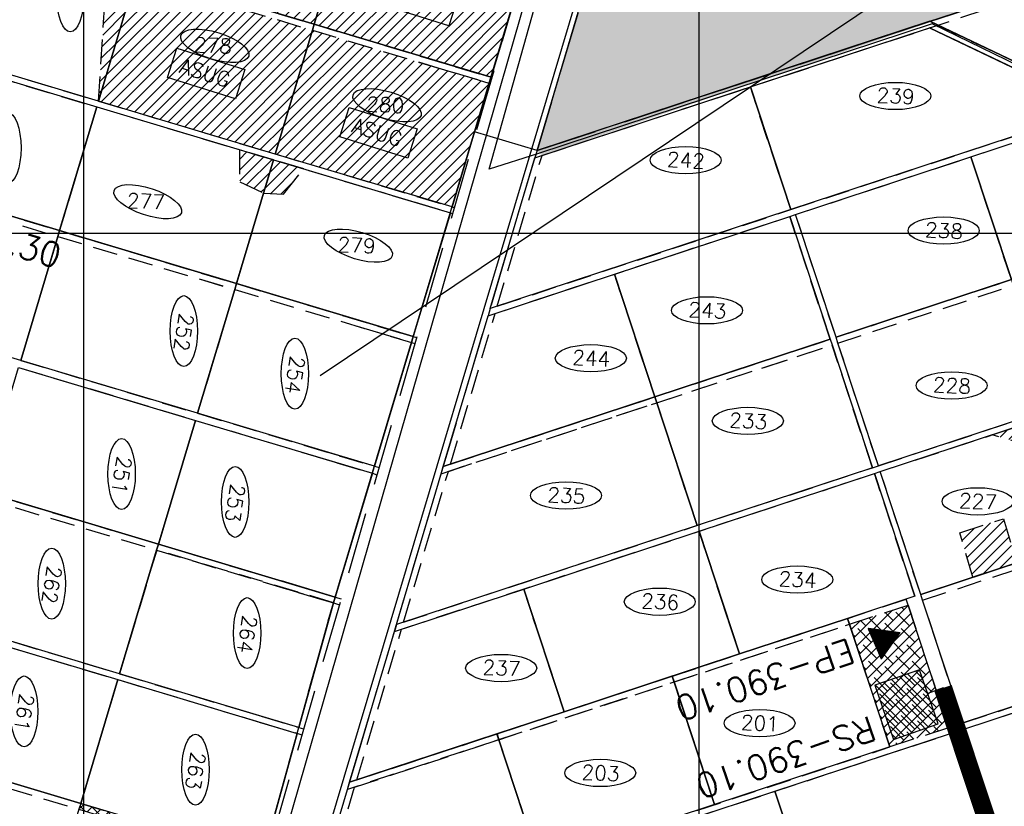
# Model space of a CAD drawing. Extents: x 312047 to 329088, y 8928324 to 8953812.
# Tile 68 of 125: x 323897 to 325496, y 8939068 to 8940347. Entities that reach past the tile are written whole.
import ezdxf
from ezdxf.enums import TextEntityAlignment as Align

# ---------------------------------------------------------------- set-up
doc = ezdxf.new("R2010")
doc.units = 0
doc.header["$LTSCALE"] = 200
doc.header["$MEASUREMENT"] = 0
doc.linetypes.add('DASHED2', pattern=[0.3, 0.2, -0.1])
doc.linetypes.add('HIDDEN', pattern=[0.75, 0.5, -0.25])
doc.layers.get('0').update_dxf_attribs({"linetype": 'CONTINUOUS'})
for name, color, linetype in [('CANAL-PROJ', 180, 'CONTINUOUS'), ('CDP', 132, 'CONTINUOUS'), ('CORR', 1, 'DASHED2'), ('EB', 160, 'CONTINUOUS'), ('FASE1', 5, 'HIDDEN'), ('LOTE', 1, 'DASHED2'), ('NOVA MALHA', 1, 'CONTINUOUS'), ('PA-COR', 252, 'CONTINUOUS'), ('PA-DIVI', 130, 'DASHED2'), ('PA-LIN_DIVI', 4, 'DASHED2'), ('PA-LOC', 20, 'CONTINUOUS'), ('PA-LOTE', 100, 'CONTINUOUS'), ('PA-NUM-LOTE-5', 3, 'CONTINUOUS'), ('PA-PRAN', 4, 'ZIGZAG'), ('PA-SEQ', 40, 'CONTINUOUS'), ('PA-SETOR', 252, 'DASHED2'), ('RC', 4, 'CONTINUOUS'), ('RODO', 32, 'CONTINUOUS'), ('setor 3101.10-310.10-310.50', 61, 'CONTINUOUS'), ('SETOR 390.30', 31, 'CONTINUOUS'), ('TEXT03', 3, 'CONTINUOUS')]:
    doc.layers.add(name, color=color, linetype=linetype)
doc.styles.add('140CL', font='simplex.shx')
doc.styles.add('SBI', font='simplex.shx', dxfattribs={"bigfont": 'simp.shx'})
doc.linetypes.add('ZIGZAG', pattern='A,0.0001,-0.2,[131,ltypeshp.shx,S=0.2,R=0,X=-0.2,Y=0],-0.4,[131,ltypeshp.shx,S=0.2,R=180,X=0.2,Y=0],-0.2', length=0.8001)
pattern_1 = [(45, (-2e-09, 0), (-8.838834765, 8.838834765), [])]
pattern_2 = [(45, (-8635185.6, 9270004.921), (-8.838834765, 8.838834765), [])]

# ---------------------------------------------------------------- blocks, each defined once
blk = doc.blocks.new('*X22')
at = {"color": 0}
for p, q in [((314586.9, 8920110.7), (314601.8, 8920125.7)), ((314586.9, 8920110.9), (314601.7, 8920125.7)), ((314586.9, 8920110.5), (314602, 8920125.6)), ((314587, 8920111.5), (314601.4, 8920126)), ((314587, 8920111.7), (314601.3, 8920126)), ((314587, 8920111.3), (314601.5, 8920125.9)), ((314587, 8920111.1), (314601.6, 8920125.8)), ((314587.1, 8920112.4), (314601, 8920126.3)), ((314587.1, 8920112.2), (314601.1, 8920126.2)), ((314587.1, 8920112), (314601.2, 8920126.1)), ((314587.2, 8920113), (314600.7, 8920126.5)), ((314587.2, 8920113.2), (314600.6, 8920126.5)), ((314587.2, 8920112.8), (314600.8, 8920126.4)), ((314587.2, 8920112.6), (314600.9, 8920126.3)), ((314587.3, 8920113.8), (314600.3, 8920126.8)), ((314587.3, 8920114), (314600.2, 8920126.8)), ((314587.3, 8920113.6), (314600.4, 8920126.7)), ((314587.3, 8920113.4), (314600.5, 8920126.6)), ((314587.4, 8920114.6), (314599.9, 8920127.1)), ((314587.4, 8920114.4), (314600, 8920127)), ((314587.4, 8920114.2), (314600.1, 8920126.9)), ((314587.5, 8920115.4), (314599.5, 8920127.4)), ((314587.5, 8920115.2), (314599.6, 8920127.3)), ((314587.5, 8920115), (314599.7, 8920127.2)), ((314587.5, 8920114.8), (314599.8, 8920127.1)), ((314587.6, 8920116), (314599.2, 8920127.6)), ((314587.6, 8920115.8), (314599.3, 8920127.5)), ((314587.6, 8920115.6), (314599.4, 8920127.4)), ((314587.7, 8920116.9), (314598.7, 8920127.9)), ((314587.7, 8920116.7), (314598.8, 8920127.8)), ((314587.7, 8920116.5), (314598.9, 8920127.7)), ((314587.7, 8920116.3), (314599.1, 8920127.6)), ((314587.8, 8920117.5), (314598.4, 8920128.1)), ((314587.8, 8920117.3), (314598.5, 8920128)), ((314587.8, 8920117.1), (314598.6, 8920127.9)), ((314587.9, 8920118.3), (314598, 8920128.4)), ((314587.9, 8920118.1), (314598.1, 8920128.3)), ((314587.9, 8920117.7), (314598.3, 8920128.2)), ((314587.9, 8920117.9), (314598.2, 8920128.2)), ((314588, 8920118.9), (314597.7, 8920128.6)), ((314588, 8920118.5), (314597.9, 8920128.5)), ((314588, 8920118.7), (314597.8, 8920128.5)), ((314588.1, 8920119.7), (314597.3, 8920128.9)), ((314588.1, 8920119.5), (314597.4, 8920128.8)), ((314588.1, 8920119.1), (314597.6, 8920128.7)), ((314588.1, 8920119.3), (314597.5, 8920128.7)), ((314588.2, 8920120.6), (314596.9, 8920129.2)), ((314588.2, 8920120.4), (314597, 8920129.1)), ((314588.2, 8920119.9), (314597.2, 8920129)), ((314588.2, 8920120.1), (314597.1, 8920129)), ((314588.3, 8920121.2), (314596.6, 8920129.4)), ((314588.3, 8920120.8), (314596.8, 8920129.3)), ((314588.3, 8920121), (314596.7, 8920129.3)), ((314588.4, 8920122), (314596.2, 8920129.7)), ((314588.4, 8920121.8), (314596.3, 8920129.6)), ((314588.4, 8920121.4), (314596.5, 8920129.5)), ((314588.4, 8920121.6), (314596.4, 8920129.5)), ((314588.5, 8920122.6), (314595.8, 8920129.9)), ((314588.5, 8920122.2), (314596, 8920129.8)), ((314588.5, 8920122.4), (314595.9, 8920129.8)), ((314588.6, 8920123.4), (314595.4, 8920130.2)), ((314588.6, 8920123), (314595.6, 8920130.1)), ((314588.6, 8920123.2), (314595.5, 8920130.1)), ((314588.6, 8920122.8), (314595.7, 8920130)), ((314588.7, 8920123.8), (314595.2, 8920130.4)), ((314588.7, 8920124), (314595.1, 8920130.4)), ((314588.7, 8920123.6), (314595.3, 8920130.3)), ((314588.8, 8920124.9), (314594.7, 8920130.7)), ((314588.8, 8920124.4), (314594.9, 8920130.6)), ((314588.8, 8920124.7), (314594.8, 8920130.6)), ((314588.8, 8920124.2), (314595, 8920130.5)), ((314588.9, 8920125.3), (314594.5, 8920130.9)), ((314588.9, 8920125.5), (314594.4, 8920130.9)), ((314588.9, 8920125.1), (314594.6, 8920130.8)), ((314589, 8920126.1), (314594.1, 8920131.2)), ((314589, 8920126.3), (314594, 8920131.2)), ((314589, 8920125.9), (314594.2, 8920131.1)), ((314589, 8920125.7), (314594.3, 8920131)), ((314589.1, 8920126.9), (314593.7, 8920131.5)), ((314589.1, 8920127.1), (314593.6, 8920131.5)), ((314589.1, 8920126.7), (314593.8, 8920131.4)), ((314589.1, 8920126.5), (314593.9, 8920131.3)), ((314589.2, 8920127.5), (314593.4, 8920131.7)), ((314589.2, 8920127.7), (314593.3, 8920131.7)), ((314589.2, 8920127.3), (314593.5, 8920131.6)), ((314589.3, 8920128.3), (314592.9, 8920132)), ((314589.3, 8920128.5), (314592.8, 8920132)), ((314589.3, 8920128.1), (314593, 8920131.9)), ((314589.3, 8920127.9), (314593.1, 8920131.8)), ((314589.4, 8920129.2), (314592.5, 8920132.3)), ((314589.4, 8920129), (314592.6, 8920132.2)), ((314589.4, 8920128.8), (314592.7, 8920132.1)), ((314589.5, 8920130), (314592.1, 8920132.6)), ((314589.5, 8920129.8), (314592.2, 8920132.5)), ((314589.5, 8920129.6), (314592.3, 8920132.4)), ((314589.5, 8920129.4), (314592.4, 8920132.3)), ((314589.6, 8920130.6), (314591.8, 8920132.8)), ((314589.6, 8920130.4), (314591.9, 8920132.7)), ((314589.6, 8920130.2), (314592, 8920132.6)), ((314589.7, 8920131.4), (314591.4, 8920133.1)), ((314589.7, 8920131.2), (314591.5, 8920133)), ((314589.7, 8920131), (314591.6, 8920132.9)), ((314589.7, 8920130.8), (314591.7, 8920132.8)), ((314589.8, 8920132), (314591.1, 8920133.3)), ((314589.8, 8920131.8), (314591.2, 8920133.2)), ((314589.8, 8920131.6), (314591.3, 8920133.1)), ((314589.9, 8920132.8), (314590.7, 8920133.6)), ((314589.9, 8920132.6), (314590.8, 8920133.5)), ((314589.9, 8920132.2), (314591, 8920133.4)), ((314589.9, 8920132.4), (314590.9, 8920133.4)), ((314590, 8920133.7), (314590.2, 8920133.9)), ((314590, 8920133.5), (314590.4, 8920133.8)), ((314590, 8920133.3), (314590.5, 8920133.7)), ((314590, 8920133.1), (314590.6, 8920133.6)), ((314590.1, 8920133.9), (314590.1, 8920133.9)), ((314583, 8920082.7), (314616, 8920115.6)), ((314583, 8920082.4), (314616.1, 8920115.6)), ((314583.1, 8920083.3), (314615.7, 8920115.9)), ((314583.1, 8920083.1), (314615.8, 8920115.8)), ((314583.1, 8920082.9), (314615.9, 8920115.7)), ((314583.1, 8920082.3), (314616.2, 8920115.5)), ((314583.2, 8920084.1), (314615.3, 8920116.2)), ((314583.2, 8920083.9), (314615.4, 8920116.1)), ((314583.2, 8920083.7), (314615.5, 8920116)), ((314583.2, 8920083.5), (314615.6, 8920115.9)), ((314583.3, 8920084.7), (314615, 8920116.4)), ((314583.3, 8920084.5), (314615.1, 8920116.3)), ((314583.3, 8920084.3), (314615.2, 8920116.2)), ((314583.4, 8920085.5), (314614.6, 8920116.7)), ((314583.4, 8920085.3), (314614.7, 8920116.6)), ((314583.4, 8920085.1), (314614.8, 8920116.5)), ((314583.4, 8920084.9), (314614.9, 8920116.4)), ((314583.4, 8920082.5), (314616.3, 8920115.4)), ((314583.5, 8920086.1), (314614.3, 8920116.9)), ((314583.5, 8920085.9), (314614.4, 8920116.8)), ((314583.5, 8920085.7), (314614.5, 8920116.7)), ((314583.6, 8920087), (314613.9, 8920117.2)), ((314583.6, 8920086.8), (314614, 8920117.1)), ((314583.6, 8920086.3), (314614.2, 8920117)), ((314583.6, 8920086.5), (314614.1, 8920117)), ((314583.7, 8920087.6), (314613.5, 8920117.4)), ((314583.7, 8920087.4), (314613.7, 8920117.3)), ((314583.7, 8920087.2), (314613.8, 8920117.2)), ((314583.7, 8920082.6), (314616.4, 8920115.3)), ((314583.8, 8920088.4), (314613.1, 8920117.7)), ((314583.8, 8920088.2), (314613.2, 8920117.6)), ((314583.8, 8920087.8), (314613.4, 8920117.5)), ((314583.8, 8920088), (314613.3, 8920117.5)), ((314583.9, 8920089.2), (314612.7, 8920118)), ((314583.9, 8920089), (314612.8, 8920117.9)), ((314583.9, 8920088.6), (314613, 8920117.8)), ((314583.9, 8920088.8), (314612.9, 8920117.8)), ((314584, 8920089.8), (314612.4, 8920118.2)), ((314584, 8920089.4), (314612.6, 8920118.1)), ((314584, 8920089.6), (314612.5, 8920118.1)), ((314584, 8920082.7), (314616.6, 8920115.3)), ((314584.1, 8920090.6), (314612, 8920118.5)), ((314584.1, 8920090.4), (314612.1, 8920118.4)), ((314584.1, 8920090), (314612.3, 8920118.3)), ((314584.1, 8920090.2), (314612.2, 8920118.3)), ((314584.2, 8920091.3), (314611.7, 8920118.7)), ((314584.2, 8920090.8), (314611.9, 8920118.6)), ((314584.2, 8920091.1), (314611.8, 8920118.6)), ((314584.3, 8920092.1), (314611.3, 8920119)), ((314584.3, 8920091.7), (314611.5, 8920118.9)), ((314584.3, 8920091.9), (314611.4, 8920118.9)), ((314584.3, 8920091.5), (314611.6, 8920118.8)), ((314584.3, 8920082.9), (314616.7, 8920115.2)), ((314584.4, 8920092.5), (314611.1, 8920119.2)), ((314584.4, 8920092.7), (314611, 8920119.2)), ((314584.4, 8920092.3), (314611.2, 8920119.1)), ((314584.5, 8920093.5), (314610.5, 8920119.5)), ((314584.5, 8920093.1), (314610.8, 8920119.4)), ((314584.5, 8920093.3), (314610.6, 8920119.4)), ((314584.5, 8920092.9), (314610.9, 8920119.3)), ((314584.6, 8920093.9), (314610.3, 8920119.7)), ((314584.6, 8920094.1), (314610.2, 8920119.7)), ((314584.6, 8920093.7), (314610.4, 8920119.6)), ((314584.6, 8920083), (314616.8, 8920115.1)), ((314584.7, 8920094.7), (314609.9, 8920120)), ((314584.7, 8920094.9), (314609.8, 8920120)), ((314584.7, 8920094.5), (314610, 8920119.9)), ((314584.7, 8920094.3), (314610.1, 8920119.8)), ((314584.8, 8920095.6), (314609.5, 8920120.3)), ((314584.8, 8920095.8), (314609.4, 8920120.3)), ((314584.8, 8920095.4), (314609.6, 8920120.2)), ((314584.8, 8920095.2), (314609.7, 8920120.1)), ((314584.9, 8920096.2), (314609.2, 8920120.5)), ((314584.9, 8920096.4), (314609.1, 8920120.5)), ((314584.9, 8920096), (314609.3, 8920120.4)), ((314584.9, 8920083.1), (314616.9, 8920115.1)), ((314585, 8920097), (314608.8, 8920120.8)), ((314585, 8920097.2), (314608.7, 8920120.8)), ((314585, 8920096.8), (314608.9, 8920120.7)), ((314585, 8920096.6), (314609, 8920120.6)), ((314585.1, 8920097.8), (314608.4, 8920121.1)), ((314585.1, 8920097.6), (314608.5, 8920121)), ((314585.1, 8920097.4), (314608.6, 8920120.9)), ((314585.2, 8920098.4), (314608.1, 8920121.3)), ((314585.2, 8920098.6), (314608, 8920121.3)), ((314585.2, 8920098.2), (314608.2, 8920121.2)), ((314585.2, 8920098), (314608.3, 8920121.1)), ((314585.3, 8920099.2), (314607.6, 8920121.6)), ((314585.3, 8920099), (314607.7, 8920121.5)), ((314585.3, 8920098.8), (314607.9, 8920121.4)), ((314585.3, 8920083.3), (314617, 8920115)), ((314585.4, 8920100.1), (314607.2, 8920121.9)), ((314585.4, 8920099.9), (314607.3, 8920121.8)), ((314585.4, 8920099.7), (314607.4, 8920121.7)), ((314585.4, 8920099.5), (314607.5, 8920121.6)), ((314585.5, 8920100.7), (314606.9, 8920122.1)), ((314585.5, 8920100.5), (314607, 8920122)), ((314585.5, 8920100.3), (314607.1, 8920121.9)), ((314585.6, 8920101.5), (314606.5, 8920122.4)), ((314585.6, 8920101.3), (314606.6, 8920122.3)), ((314585.6, 8920100.9), (314606.8, 8920122.2)), ((314585.6, 8920101.1), (314606.7, 8920122.2)), ((314585.6, 8920083.4), (314617.1, 8920114.9)), ((314585.7, 8920102.3), (314606.1, 8920122.7)), ((314585.7, 8920102.1), (314606.2, 8920122.6)), ((314585.7, 8920101.9), (314606.3, 8920122.5)), ((314585.7, 8920101.7), (314606.4, 8920122.4)), ((314585.8, 8920102.9), (314605.8, 8920122.9)), ((314585.8, 8920102.7), (314605.9, 8920122.8)), ((314585.8, 8920102.5), (314606, 8920122.7)), ((314585.9, 8920103.8), (314605.4, 8920123.2)), ((314585.9, 8920103.6), (314605.5, 8920123.1)), ((314585.9, 8920103.1), (314605.7, 8920123)), ((314585.9, 8920103.3), (314605.6, 8920123)), ((314585.9, 8920083.5), (314617.2, 8920114.8)), ((314586, 8920104.4), (314605.1, 8920123.4)), ((314586, 8920104), (314605.3, 8920123.3)), ((314586, 8920104.2), (314605.2, 8920123.3)), ((314586.1, 8920105.2), (314604.6, 8920123.7)), ((314586.1, 8920105), (314604.7, 8920123.6)), ((314586.1, 8920104.6), (314605, 8920123.5)), ((314586.1, 8920104.8), (314604.8, 8920123.5)), ((314586.2, 8920105.8), (314604.3, 8920123.9)), ((314586.2, 8920105.4), (314604.5, 8920123.8)), ((314586.2, 8920105.6), (314604.4, 8920123.8)), ((314586.2, 8920083.7), (314617.3, 8920114.8)), ((314586.3, 8920106.6), (314603.9, 8920124.2)), ((314586.3, 8920106.2), (314604.1, 8920124.1)), ((314586.3, 8920106.4), (314604, 8920124.1)), ((314586.3, 8920106), (314604.2, 8920124)), ((314586.4, 8920107), (314603.7, 8920124.4)), ((314586.4, 8920107.2), (314603.6, 8920124.4)), ((314586.4, 8920106.8), (314603.8, 8920124.3)), ((314586.5, 8920108.1), (314603.2, 8920124.7)), ((314586.5, 8920107.6), (314603.4, 8920124.6)), ((314586.5, 8920107.9), (314603.3, 8920124.6)), ((314586.5, 8920107.4), (314603.5, 8920124.5)), ((314586.5, 8920083.8), (314617.4, 8920114.7)), ((314586.6, 8920108.9), (314602.8, 8920125)), ((314586.6, 8920108.5), (314603, 8920124.9)), ((314586.6, 8920108.7), (314602.9, 8920124.9)), ((314586.6, 8920108.3), (314603.1, 8920124.8)), ((314586.7, 8920109.3), (314602.6, 8920125.2)), ((314586.7, 8920109.5), (314602.5, 8920125.2)), ((314586.7, 8920109.1), (314602.7, 8920125.1)), ((314586.8, 8920110.3), (314602.1, 8920125.5)), ((314586.8, 8920109.9), (314602.3, 8920125.4)), ((314586.8, 8920110.1), (314602.2, 8920125.4)), ((314586.8, 8920109.7), (314602.4, 8920125.3)), ((314586.8, 8920084), (314617.5, 8920114.6)), ((314587.1, 8920084.1), (314617.6, 8920114.5)), ((314587.4, 8920084.2), (314617.7, 8920114.5)), ((314587.8, 8920084.4), (314617.8, 8920114.4)), ((314588.1, 8920084.5), (314617.9, 8920114.3)), ((314588.4, 8920084.6), (314618, 8920114.2)), ((314588.7, 8920084.8), (314618.1, 8920114.2)), ((314589, 8920084.9), (314618.2, 8920114.1)), ((314589.3, 8920085), (314618.3, 8920114)), ((314589.6, 8920085.2), (314618.4, 8920114)), ((314589.9, 8920085.3), (314618.5, 8920113.9)), ((314590.3, 8920085.4), (314618.6, 8920113.8)), ((314590.6, 8920085.6), (314618.7, 8920113.7)), ((314590.9, 8920085.7), (314618.8, 8920113.7)), ((314591.2, 8920085.9), (314618.9, 8920113.6)), ((314591.5, 8920086), (314619, 8920113.5)), ((314591.8, 8920086.1), (314619.1, 8920113.4)), ((314592.1, 8920086.3), (314619.2, 8920113.4)), ((314592.4, 8920086.4), (314619.3, 8920113.3)), ((314592.8, 8920086.5), (314619.5, 8920113.2)), ((314593.1, 8920086.7), (314619.6, 8920113.1)), ((314593.4, 8920086.8), (314619.7, 8920113.1)), ((314593.7, 8920086.9), (314619.8, 8920113)), ((314594, 8920087.1), (314619.9, 8920112.9)), ((314594.3, 8920087.2), (314620, 8920112.9)), ((314594.6, 8920087.3), (314620.1, 8920112.8)), ((314594.9, 8920087.5), (314620.2, 8920112.7)), ((314595.3, 8920087.6), (314620.3, 8920112.6)), ((314595.6, 8920087.8), (314620.4, 8920112.6)), ((314595.9, 8920087.9), (314620.5, 8920112.5)), ((314596.2, 8920088), (314620.6, 8920112.4)), ((314596.5, 8920088.2), (314620.7, 8920112.3)), ((314596.8, 8920088.3), (314620.8, 8920112.3)), ((314597.1, 8920088.4), (314620.9, 8920112.2)), ((314597.4, 8920088.6), (314621, 8920112.1)), ((314597.8, 8920088.7), (314621.1, 8920112.1)), ((314598.1, 8920088.8), (314621.2, 8920112)), ((314598.4, 8920089), (314621.3, 8920111.9)), ((314598.7, 8920089.1), (314621.4, 8920111.8)), ((314599, 8920089.2), (314621.5, 8920111.8)), ((314599.3, 8920089.4), (314621.6, 8920111.7)), ((314599.6, 8920089.5), (314621.7, 8920111.6)), ((314599.9, 8920089.6), (314621.8, 8920111.5)), ((314600.3, 8920089.8), (314621.9, 8920111.5)), ((314600.6, 8920089.9), (314622, 8920111.4)), ((314600.9, 8920090.1), (314622.1, 8920111.3)), ((314601.2, 8920090.2), (314622.2, 8920111.2)), ((314601.5, 8920090.3), (314622.4, 8920111.2)), ((314601.8, 8920090.5), (314622.5, 8920111.1)), ((314602.1, 8920090.6), (314622.6, 8920111)), ((314602.4, 8920090.7), (314622.7, 8920111)), ((314602.8, 8920090.9), (314622.8, 8920110.9)), ((314603.1, 8920091), (314622.9, 8920110.8)), ((314603.4, 8920091.1), (314623, 8920110.7)), ((314603.7, 8920091.3), (314623.1, 8920110.7)), ((314604, 8920091.4), (314623.2, 8920110.6)), ((314604.3, 8920091.5), (314623.3, 8920110.5)), ((314604.6, 8920091.7), (314623.4, 8920110.4)), ((314604.9, 8920091.8), (314623.5, 8920110.4)), ((314605.3, 8920092), (314623.6, 8920110.3)), ((314605.6, 8920092.1), (314623.7, 8920110.2)), ((314605.9, 8920092.2), (314623.8, 8920110.1)), ((314606.2, 8920092.4), (314623.9, 8920110.1)), ((314606.5, 8920092.5), (314624, 8920110)), ((314606.8, 8920092.6), (314624.1, 8920109.9)), ((314607.1, 8920092.8), (314624.2, 8920109.9)), ((314607.4, 8920092.9), (314624.3, 8920109.8)), ((314607.8, 8920093), (314624.4, 8920109.7)), ((314608.1, 8920093.2), (314624.5, 8920109.6)), ((314608.4, 8920093.3), (314624.6, 8920109.6)), ((314608.7, 8920093.4), (314624.7, 8920109.5)), ((314609, 8920093.6), (314624.8, 8920109.4)), ((314609.3, 8920093.7), (314624.9, 8920109.3)), ((314609.6, 8920093.9), (314625, 8920109.3)), ((314609.9, 8920094), (314625.1, 8920109.2)), ((314610.3, 8920094.1), (314625.3, 8920109.1)), ((314610.6, 8920094.3), (314625.4, 8920109)), ((314610.9, 8920094.4), (314625.5, 8920109)), ((314611.2, 8920094.5), (314625.6, 8920108.9)), ((314611.5, 8920094.7), (314625.7, 8920108.8)), ((314611.8, 8920094.8), (314625.8, 8920108.8)), ((314612.1, 8920094.9), (314625.9, 8920108.7)), ((314612.4, 8920095.1), (314626, 8920108.6)), ((314612.8, 8920095.2), (314626.1, 8920108.5)), ((314613.1, 8920095.3), (314626.2, 8920108.5)), ((314613.4, 8920095.5), (314626.3, 8920108.4)), ((314613.7, 8920095.6), (314626.4, 8920108.3)), ((314614, 8920095.8), (314626.5, 8920108.2)), ((314614.3, 8920095.9), (314626.6, 8920108.2)), ((314614.6, 8920096), (314626.7, 8920108.1)), ((314614.9, 8920096.2), (314626.8, 8920108)), ((314615.3, 8920096.3), (314626.9, 8920108)), ((314615.6, 8920096.4), (314627, 8920107.9)), ((314615.9, 8920096.6), (314627.1, 8920107.8)), ((314616.2, 8920096.7), (314627.2, 8920107.7)), ((314616.5, 8920096.8), (314627.3, 8920107.7)), ((314616.8, 8920097), (314627.4, 8920107.6)), ((314617.1, 8920097.1), (314627.5, 8920107.5)), ((314617.4, 8920097.2), (314627.6, 8920107.4)), ((314617.8, 8920097.4), (314627.7, 8920107.4)), ((314618.1, 8920097.5), (314627.8, 8920107.3)), ((314618.4, 8920097.7), (314627.9, 8920107.2)), ((314618.7, 8920097.8), (314628, 8920107.1)), ((314619, 8920097.9), (314628.2, 8920107.1)), ((314619.3, 8920098.1), (314628.3, 8920107)), ((314619.6, 8920098.2), (314628.4, 8920106.9)), ((314619.9, 8920098.3), (314628.5, 8920106.9)), ((314620.3, 8920098.5), (314628.6, 8920106.8)), ((314620.6, 8920098.6), (314628.7, 8920106.7)), ((314620.9, 8920098.7), (314628.8, 8920106.6)), ((314621.2, 8920098.9), (314628.9, 8920106.6)), ((314621.5, 8920099), (314629, 8920106.5)), ((314621.8, 8920099.1), (314629.1, 8920106.4)), ((314622.1, 8920099.3), (314629.2, 8920106.3)), ((314622.4, 8920099.4), (314629.3, 8920106.3)), ((314622.8, 8920099.6), (314629.4, 8920106.2)), ((314623.1, 8920099.7), (314629.5, 8920106.1)), ((314623.4, 8920099.8), (314629.6, 8920106)), ((314623.7, 8920100), (314629.7, 8920106)), ((314624, 8920100.1), (314629.8, 8920105.9)), ((314624.3, 8920100.2), (314629.9, 8920105.8)), ((314624.6, 8920100.4), (314630, 8920105.8)), ((314624.9, 8920100.5), (314630.1, 8920105.7)), ((314625.3, 8920100.6), (314630.2, 8920105.6)), ((314625.6, 8920100.8), (314630.3, 8920105.5)), ((314625.9, 8920100.9), (314630.4, 8920105.5)), ((314626.2, 8920101), (314630.5, 8920105.4)), ((314626.5, 8920101.2), (314630.6, 8920105.3)), ((314626.8, 8920101.3), (314630.7, 8920105.2)), ((314627.1, 8920101.5), (314630.8, 8920105.2)), ((314627.4, 8920101.6), (314630.9, 8920105.1)), ((314627.8, 8920101.7), (314631.1, 8920105)), ((314628.1, 8920101.9), (314631.2, 8920104.9)), ((314628.4, 8920102), (314631.3, 8920104.9)), ((314628.7, 8920102.1), (314631.4, 8920104.8)), ((314629, 8920102.3), (314631.5, 8920104.7)), ((314629.3, 8920102.4), (314631.6, 8920104.7)), ((314629.6, 8920102.5), (314631.7, 8920104.6)), ((314629.9, 8920102.7), (314631.8, 8920104.5)), ((314630.3, 8920102.8), (314631.9, 8920104.4)), ((314630.6, 8920102.9), (314632, 8920104.4)), ((314630.9, 8920103.1), (314632.1, 8920104.3)), ((314631.2, 8920103.2), (314632.2, 8920104.2)), ((314631.5, 8920103.4), (314632.3, 8920104.1)), ((314631.8, 8920103.5), (314632.4, 8920104.1)), ((314632.1, 8920103.6), (314632.5, 8920104)), ((314632.4, 8920103.8), (314632.6, 8920103.9))]:
    blk.add_line(p, q, dxfattribs=at)
blk = doc.blocks.new('*X20')
at = {"color": 0}
for p, q in [((314666.1, 8920120.3), (314739.5, 8920193.6)), ((314657, 8920146.6), (314690.3, 8920179.9)), ((314661.6, 8920133.4), (314717.3, 8920189.2)), ((314670.7, 8920107.2), (314744, 8920180.5)), ((314652.5, 8920159.7), (314663.3, 8920170.5)), ((314675.2, 8920094), (314748.6, 8920167.4)), ((314701.2, 8920102.4), (314753.1, 8920154.2)), ((314728.3, 8920111.7), (314757.6, 8920141.1)), ((314755.3, 8920121.1), (314762.2, 8920128))]:
    blk.add_line(p, q, dxfattribs=at)

msp = doc.modelspace()

# ---------------------------------------------------------------- hatches: boundary and pattern name
at = {"layer": 'PA-LOC'}
h = msp.add_hatch(dxfattribs=at)
h.set_pattern_fill('ANSI38', color=256, scale=100, style=0)
h.set_pattern_definition([(45, (-8635185.6, 9270004.921), (-8.838834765, 8.838834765), []), (135, (-8635185.6, 9270004.921), (-26.516504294, 8.838834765), [31.25, -18.75])])
h.paths.add_polyline_path([(325340, 8939395.6), (325405.6, 8939196.2), (325310.7, 8939164.9), (325245, 8939364.4)])
at = {"layer": 'PA-SEQ'}
h = msp.add_hatch(dxfattribs=at)
h.set_pattern_fill('ANSI31,_I', color=256, scale=100, style=2)
h.set_pattern_definition(pattern_1)
h.paths.add_polyline_path([(324435.3, 8940540.7), (324147.9, 8940626.7), (324087.6, 8940425.6), (324375, 8940339.5)])
edge = h.paths.add_edge_path(flags=16)
edge.add_line((324201.3, 8940471), (324216.3, 8940518.6))
edge.add_line((324216.3, 8940518.6), (324272, 8940501.1))
edge.add_ellipse((324280.8, 8940521.6), major_axis=(55.2, -16.8), ratio=0.384685, start_angle=270, end_angle=627.5716, ccw=False)
edge.add_line((324274.3, 8940500.4), (324326.7, 8940484))
edge.add_line((324326.7, 8940484), (324311.8, 8940436.4))
edge.add_line((324311.8, 8940436.4), (324201.3, 8940471))
h.paths.add_polyline_path([(324207.7, 8940476.8), (324305.3, 8940446.2), (324316.1, 8940480.5), (324218.5, 8940511.1)], flags=8)
h.paths.add_polyline_path([(324240.3, 8940515.2), (324310.8, 8940493.8), (324321.3, 8940528.2), (324250.8, 8940549.7)], flags=24)
h = msp.add_hatch(dxfattribs=at)
h.set_pattern_fill('ANSI31,_I', color=256, scale=100, style=2)
h.set_pattern_definition(pattern_1)
h.paths.add_polyline_path([(324662.4, 8940253.4), (324722.6, 8940454.6), (324435.3, 8940540.7), (324375, 8940339.5)])
edge = h.paths.add_edge_path(flags=16)
edge.add_line((324483.5, 8940371.6), (324498.4, 8940419.2))
edge.add_line((324498.4, 8940419.2), (324551.3, 8940402.6))
edge.add_ellipse((324560.1, 8940423.1), major_axis=(55.2, -16.8), ratio=0.384685, start_angle=270, end_angle=627.5716, ccw=False)
edge.add_line((324553.6, 8940401.9), (324608.9, 8940384.5))
edge.add_line((324608.9, 8940384.5), (324594, 8940336.9))
edge.add_line((324594, 8940336.9), (324483.5, 8940371.6))
h.paths.add_polyline_path([(324489.9, 8940377.3), (324587.5, 8940346.7), (324598.2, 8940381.1), (324500.6, 8940411.7)], flags=8)
h.paths.add_polyline_path([(324520.2, 8940416.5), (324589.6, 8940395.4), (324600.1, 8940429.8), (324530.7, 8940451)], flags=24)
h = msp.add_hatch(dxfattribs=at)
h.set_pattern_fill('ANSI31', color=256, scale=100, angle=-1e-14, style=0)
h.paths.add_polyline_path([(324024.5, 8940214.8), (324038.5, 8940429.8), (324084.8, 8940416)])
h = msp.add_hatch(dxfattribs=at)
h.set_pattern_fill('ANSI31,_I', color=256, scale=100, style=2)
h.set_pattern_definition(pattern_1)
h.paths.add_polyline_path([(324372.1, 8940329.9), (324084.8, 8940416), (324024.5, 8940214.8), (324311.9, 8940128.7)])
edge = h.paths.add_edge_path(flags=16)
edge.add_line((324136.9, 8940253.1), (324151.8, 8940300.7))
edge.add_line((324151.8, 8940300.7), (324204.7, 8940284.1))
edge.add_ellipse((324213.5, 8940304.6), major_axis=(55.2, -16.8), ratio=0.384685, start_angle=270, end_angle=627.5716, ccw=False)
edge.add_line((324207.1, 8940283.4), (324262.3, 8940266.1))
edge.add_line((324262.3, 8940266.1), (324247.4, 8940218.5))
edge.add_line((324247.4, 8940218.5), (324136.9, 8940253.1))
h.paths.add_polyline_path([(324143.3, 8940258.8), (324240.9, 8940228.2), (324251.6, 8940262.6), (324154, 8940293.2)], flags=8)
h.paths.add_polyline_path([(324173, 8940298.2), (324243.6, 8940276.7), (324254, 8940311.2), (324183.5, 8940332.6)], flags=24)
h = msp.add_hatch(dxfattribs=at)
h.set_pattern_fill('ANSI31,_I', color=256, scale=100, style=2)
h.set_pattern_definition(pattern_1)
h.paths.add_polyline_path([(324562.9, 8940272.8), (324372.1, 8940329.9), (324311.9, 8940128.7), (324599.3, 8940042.7), (324635.8, 8940164.5), (324659.5, 8940243.8)])
h.paths.add_polyline_path([(324542.2, 8940169.4), (324527.3, 8940121.8), (324416.8, 8940156.5), (324431.8, 8940204.1)], flags=16)
h.paths.add_polyline_path([(324423.2, 8940162.2), (324520.8, 8940131.6), (324531.6, 8940166), (324434, 8940196.6)], flags=8)
h.paths.add_polyline_path([(324453, 8940201.6), (324523.5, 8940180.1), (324534, 8940214.5), (324463.5, 8940236)], flags=24)
h = msp.add_hatch(dxfattribs=at)
h.set_pattern_fill('ANSI31', color=256, scale=100, angle=-1e-14, style=0)
h.paths.add_polyline_path([(324253.5, 8940135.8), (324254, 8940083.6), (324292.9, 8940065.3), (324309, 8940119.2)])
h = msp.add_hatch(dxfattribs=at)
h.set_pattern_fill('ANSI31', color=256, scale=100, angle=-1e-14, style=0)
h.paths.add_polyline_path([(324292.9, 8940065.3), (324325.4, 8940063.5), (324358, 8940104.5), (324309, 8940119.2)])
h = msp.add_hatch(dxfattribs=at)
h.set_pattern_fill('ANSI31', color=256, scale=100, style=0)
h.set_pattern_definition(pattern_2)
h.paths.add_polyline_path([(325579.9, 8939706.2), (325603.1, 8939635.7), (325476.8, 8939672.3)])
h = msp.add_hatch(dxfattribs=at)
h.set_pattern_fill('ANSI31', color=256, scale=100, style=0)
h.set_pattern_definition(pattern_2)
h.paths.add_polyline_path([(325445.4, 8939440.9), (325424.2, 8939512.7), (325494.9, 8939535.9), (325516.7, 8939464.3)])
h = msp.add_hatch(dxfattribs=at)
h.set_pattern_fill('ANSI37', color=256, scale=100, angle=-1e-14, style=0)
h.paths.add_polyline_path([(323998.1, 8939072.4, -0.414214), (323994.9, 8939070.7), (323993.5, 8939065.9, -0.331323), (323995.3, 8939063.5, -0.072888), (323995.2, 8939062.8), (324286.4, 8938975.6, -0.407941), (324289.5, 8938977.2), (324290.8, 8938982.1, -0.337288), (324289, 8938984.5, -0.072888), (324289.1, 8938985.2)])
at = {"layer": 'setor 3101.10-310.10-310.50'}
h = msp.add_hatch(dxfattribs=at)
h.set_pattern_fill('DOTS', color=256, scale=100, angle=-90, style=0)
h.set_pattern_definition([(270, (-8635185.5995, 9270004.921), (6.25, -3.125), [0, -6.25])])
edge = h.paths.add_edge_path()
edge.add_line((324745.3, 8940126.3), (325491.6, 8940382.6))
edge.add_line((325491.6, 8940382.6), (325725, 8940765))
edge.add_line((325725, 8940765), (325463.5, 8941129.1))
edge.add_line((325463.5, 8941129.1), (325000, 8941000.3))
edge.add_line((325000, 8941000.3), (324737.2, 8940134.2))

# ---------------------------------------------------------------- linework, layer by layer
at = {"layer": 'CANAL-PROJ'}
msp.add_line((325627.3, 8938566), (325396.9, 8939260.8), dxfattribs=at)
at = {"layer": 'CANAL-PROJ', "const_width": 30}
msp.add_lwpolyline([(325627.3, 8938566), (325396.9, 8939260.8)], dxfattribs=at)
at = {"layer": 'CDP'}
msp.add_line((325396.9, 8939260.8), (325372.1, 8939251.9), dxfattribs=at)
at = {"layer": 'CORR'}
for p, q in [((323800.2, 8940511.7), (324663.5, 8940253.1)), ((323797.4, 8940502.1), (324660.8, 8940243.5)), ((325083.8, 8940237.7), (325494.8, 8940373.1)), ((323734.3, 8940291.3), (324599.7, 8940032.1)), ((323737.1, 8940300.9), (324602.5, 8940041.7)), ((324745.3, 8940126.3), (325083.8, 8940237.7)), ((325149.4, 8940038.3), (325647.4, 8940202.2)), ((325157.3, 8940030.3), (325660.8, 8940196.1)), ((324672.6, 8939881.3), (324745.3, 8940126.3)), ((325223, 8939830.9), (326128.1, 8940128.9)), ((325226.1, 8939821.4), (326140.4, 8940122.4)), ((323671.1, 8940080.6), (324538.7, 8939820.7)), ((323674, 8940090.2), (324541.5, 8939830.3)), ((324672.6, 8939881.3), (325149.4, 8940038.3)), ((325223, 8939830.9), (325157.3, 8940030.3)), ((324669.2, 8939869.6), (325147.8, 8940027.2)), ((325213.5, 8939827.7), (325147.8, 8940027.2)), ((325291.8, 8939621.9), (326146.7, 8939903.4)), ((325294.9, 8939612.4), (326149.8, 8939893.9)), ((323610.9, 8939879.4), (324480.4, 8939618.9)), ((324596.5, 8939624.6), (324669.2, 8939869.6)), ((323607.4, 8939867.9), (324477.1, 8939607.4)), ((324596.5, 8939624.6), (325213.5, 8939827.7)), ((325291.8, 8939621.9), (325226.1, 8939821.4)), ((324593.1, 8939612.9), (325216.6, 8939818.2)), ((325282.3, 8939618.8), (325216.6, 8939818.2)), ((325363.7, 8939403.4), (326218.6, 8939684.9)), ((323547.2, 8939666.7), (324418.9, 8939405.6)), ((323547.2, 8939666.7), (324409.3, 8939408.5)), ((323544.3, 8939657.2), (324416.1, 8939396)), ((324520.4, 8939367.9), (325282.3, 8939618.8)), ((324520.4, 8939367.9), (324593.1, 8939612.9)), ((324516.9, 8939356.3), (325285.4, 8939609.3)), ((325351.1, 8939409.8), (325285.4, 8939609.3)), ((325360.6, 8939412.9), (325294.9, 8939612.4)), ((325429.4, 8939204), (326284.3, 8939485.4)), ((325432.5, 8939194.5), (326287.4, 8939475.9)), ((323484, 8939456), (324357.8, 8939194.3)), ((323481.2, 8939446.4), (324355.1, 8939184.7)), ((324444.3, 8939111.2), (325351.1, 8939409.8)), ((325498.2, 8938995), (325363.7, 8939403.4)), ((324440.8, 8939099.6), (325245, 8939364.4)), ((325310.7, 8939164.9), (325245, 8939364.4)), ((324444.3, 8939111.2), (324516.9, 8939356.3)), ((323420.9, 8939245.2), (324296.8, 8938982.9)), ((323418, 8939235.7), (324294, 8938973.3)), ((324834.1, 8938997.5), (325408.8, 8939186.7)), ((325474.5, 8938987.2), (325408.8, 8939186.7)), ((324370.2, 8938855.3), (325310.7, 8939164.9)), ((324396.1, 8938949), (324440.8, 8939099.6))]:
    msp.add_line(p, q, dxfattribs=at)
at = {"layer": 'EB', "linetype": 'Continuous'}
for p, q in [((325275, 8939357.8), (325326.7, 8939350.7)), ((325275, 8939357.8), (325296.6, 8939308.1)), ((325326.7, 8939350.7), (325296.6, 8939308.1))]:
    msp.add_line(p, q, dxfattribs=at)
at = {"layer": 'FASE1'}
for p, q in [((324916.4, 8941128.8), (324163.2, 8938520.1)), ((325016.5, 8941075.9), (324737.2, 8940134.2)), ((325370.3, 8940342.6), (325491.6, 8940382.6)), ((324737.2, 8940134.2), (325370.3, 8940342.6)), ((324449.7, 8939164.7), (324737.2, 8940134.2)), ((324386.6, 8938951.8), (324449.7, 8939164.7)), ((324449.7, 8939164.7), (324449.7, 8939164.7))]:
    msp.add_line(p, q, dxfattribs=at)
at = {"layer": 'LOTE'}
for p, q in [((324435.3, 8940540.7), (324375, 8940339.5)), ((324084.8, 8940416), (324024.5, 8940214.8)), ((324372.1, 8940329.9), (324311.9, 8940128.7)), ((325149.4, 8940038.3), (325083.8, 8940237.7)), ((324021.6, 8940205.2), (323961.4, 8940004.1)), ((324309, 8940119.2), (324248.8, 8939918)), ((325507.9, 8939924.7), (325442.3, 8940124.2)), ((323958.5, 8939994.5), (323898.2, 8939793.3)), ((324928.5, 8939733.9), (324862.9, 8939933.4)), ((324245.9, 8939908.4), (324185.6, 8939707.2)), ((324997.3, 8939525), (324931.7, 8939724.4)), ((324182.2, 8939695.7), (324121.9, 8939494.6)), ((325066.1, 8939316), (325000.5, 8939515.5)), ((324119.1, 8939485), (324058.8, 8939283.8)), ((324781.2, 8939222.2), (324715.5, 8939421.6)), ((325310.7, 8939164.9), (325245, 8939364.4)), ((324055.9, 8939274.3), (323995.7, 8939073.1)), ((325025.7, 8939071.1), (324960, 8939270.5)), ((324740.8, 8938977.2), (324675.1, 8939176.7)), ((325189.5, 8938893.4), (325123.8, 8939092.8))]:
    msp.add_line(p, q, dxfattribs=at)
at = {"layer": 'NOVA MALHA'}
for p, q in [((324000, 8952100.3), (324000, 8929300.3)), ((325000, 8952100.3), (325000, 8929300.3)), ((318032.6, 8940000), (329087.6, 8940000))]:
    msp.add_line(p, q, dxfattribs=at)
at = {"layer": 'NOVA MALHA', "color": 7}
msp.add_ellipse((325098.7, 8939203.5), major_axis=(57.7, 0), ratio=0.384685, dxfattribs=at)
at = {"layer": 'PA-COR'}
msp.add_line((324347.4, 8939186.9), (324350.1, 8939196.6), dxfattribs=at)
for points in [[(324737.2, 8940134.2), (324733.7, 8940122.5)], [(325147.8, 8940027.2), (325157.3, 8940030.3)], [(324661.1, 8939877.5), (324657.6, 8939865.8)], [(324469.6, 8939609.7), (324473, 8939621.2)], [(325282.3, 8939618.8), (325291.8, 8939621.9)], [(325285.4, 8939609.3), (325294.9, 8939612.4)], [(324508.8, 8939364.1), (324505.4, 8939352.5)], [(325429.4, 8939204), (325405.6, 8939196.2)], [(325408.8, 8939186.7), (325432.5, 8939194.5)]]:
    msp.add_lwpolyline(points, dxfattribs=at)
at = {"layer": 'PA-DIVI'}
for p, q in [((324441.2, 8939849.9), (324533.3, 8939822.3)), ((324319, 8939425.1), (324406.4, 8939398.9))]:
    msp.add_line(p, q, dxfattribs=at)
for points in [[(325532.4, 8940258.7), (325375, 8940333.6)], [(325388.7, 8940338.2), (325528, 8940271.8)], [(324562.9, 8940272.8), (324659.5, 8940243.8)], [(325226.1, 8939821.4), (325511.1, 8939915.2)], [(324931.7, 8939724.4), (325216.6, 8939818.3)], [(324581.5, 8939609.1), (324931.7, 8939724.4)], [(325363.7, 8939403.4), (325648.7, 8939497.3)], [(325340, 8939395.6), (325405.6, 8939196.2), (325310.7, 8939164.9), (325245, 8939364.4), (325340, 8939395.6)], [(324960, 8939270.5), (325245, 8939364.4)], [(324675.1, 8939176.7), (324960, 8939270.5)], [(324675.1, 8939176.7), (324429.2, 8939095.8)]]:
    msp.add_lwpolyline(points, dxfattribs=at)
for points in [[(325579.9, 8939706.2), (325603.1, 8939635.7), (325476.8, 8939672.3)], [(325445.4, 8939440.9), (325424.2, 8939512.7), (325494.9, 8939535.9), (325516.7, 8939464.3)]]:
    msp.add_lwpolyline(points, close=True, dxfattribs=at)
at = {"layer": 'PA-LIN_DIVI'}
for p, q in [((324084.8, 8940416), (324372.1, 8940329.9)), ((324245.9, 8939908.4), (324533.3, 8939822.3)), ((323831.7, 8939571.1), (324119, 8939485)), ((324119, 8939485), (324406.4, 8939398.9))]:
    msp.add_line(p, q, dxfattribs=at)
for points in [[(324024.5, 8940214.8), (324038.5, 8940429.8), (324084.8, 8940416)], [(324253.5, 8940135.8), (324254, 8940083.6), (324292.9, 8940065.3), (324309, 8940119.2)], [(324292.9, 8940065.3), (324325.4, 8940063.5), (324358, 8940104.5), (324309, 8940119.2)], [(324409.3, 8939408.5), (324406.5, 8939399.4), (324119, 8939485), (324121.9, 8939494.6), (324409.3, 8939408.5)]]:
    msp.add_lwpolyline(points, close=True, dxfattribs=at)
for points in [[(324372.1, 8940329.9), (324659.5, 8940243.8)], [(323671.1, 8940080.6), (323958.5, 8939994.5)], [(323958.5, 8939994.5), (324245.9, 8939908.4)], [(323705.4, 8939149.6), (323992.8, 8939063.5)]]:
    msp.add_lwpolyline(points, dxfattribs=at)
at = {"layer": 'PA-LOTE'}
for p, q in [((324635.8, 8940164.5), (324737, 8940502.6)), ((325491.6, 8940382.6), (325370.3, 8940342.6)), ((324733.7, 8940122.5), (325375, 8940333.6)), ((325370.3, 8940342.6), (324737.2, 8940134.2)), ((325375.6, 8940344.4), (325388.9, 8940338.1)), ((324737.2, 8940134.2), (324635.8, 8940164.5)), ((325066.1, 8939316), (325030, 8939425.9)), ((325278.8, 8939261.7), (325241.9, 8939373.9)), ((324781.2, 8939222.2), (324756.2, 8939298.1)), ((325025.7, 8939071.1), (324956.9, 8939280)), ((324740.8, 8938977.3), (324671.9, 8939186.2))]:
    msp.add_line(p, q, dxfattribs=at)
for points in [[(324737.2, 8940134.2), (325016.5, 8941075.9), (325121.2, 8941429.1)], [(324435.3, 8940540.7), (324375, 8940339.5), (324087.6, 8940425.6), (324147.9, 8940626.7), (324435.3, 8940540.7)], [(324722.6, 8940454.6), (324662.4, 8940253.4), (324375, 8940339.5), (324435.3, 8940540.7), (324722.6, 8940454.6)], [(323737.1, 8940300.9), (323800.2, 8940511.7), (323800.2, 8940511.7), (324087.6, 8940425.6), (324087.6, 8940425.6), (324024.5, 8940214.8), (323737.1, 8940300.9)], [(324024.5, 8940214.8), (324084.8, 8940416), (324087.6, 8940425.6), (324375, 8940339.5), (324372.1, 8940329.9), (324311.9, 8940128.7), (324024.5, 8940214.8)], [(324311.9, 8940128.7), (324372.1, 8940329.9), (324375, 8940339.5), (324662.4, 8940253.4), (324659.5, 8940243.8), (324635.8, 8940164.5), (324599.3, 8940042.7), (324311.9, 8940128.7)], [(325375.6, 8940344.4), (325370.3, 8940342.6), (324737.2, 8940134.2), (324635.8, 8940164.5), (324664.5, 8940260.3)], [(325375.6, 8940344.4), (324737.2, 8940134.2), (324771.8, 8940250.8)], [(325149.4, 8940038.3), (325083.8, 8940237.7), (325375, 8940333.6), (325532.4, 8940258.7), (325532.4, 8940258.7), (325532.4, 8940258.7), (325532.4, 8940258.7), (325649.5, 8940202.9), (325149.4, 8940038.3)], [(325375, 8940333.6), (325388.9, 8940338.1)], [(324021.6, 8940205.2), (323961.4, 8940004.1), (323674, 8940090.2), (323734.2, 8940291.3), (324021.6, 8940205.2)], [(324565.6, 8940282.4), (324662.4, 8940253.4), (324659.5, 8940243.8), (324635.8, 8940164.5), (324599.3, 8940042.7), (324504.8, 8940071)], [(324664.5, 8940260.3), (324662.4, 8940253.4), (324565.6, 8940282.4)], [(325835.4, 8940253.6), (326046, 8940208.3), (326077.8, 8940112.3), (325507.9, 8939924.7), (325442.3, 8940124.2), (325835.4, 8940253.6)], [(324661.1, 8939877.5), (324733.7, 8940122.5), (325083.8, 8940237.7), (325149.4, 8940038.3), (324661.1, 8939877.5)], [(324309, 8940119.2), (324248.7, 8939918), (323961.4, 8940004.1), (324021.6, 8940205.2), (324309, 8940119.2)], [(324174.3, 8938560.3), (324402, 8939384.6), (324409.3, 8939408.5), (324635.8, 8940164.5)], [(324174.3, 8938560.3), (324402, 8939384.6), (324409.3, 8939408.5), (324635.8, 8940164.5)], [(324596.4, 8940033.1), (324536.1, 8939831.9), (324248.7, 8939918), (324309, 8940119.2), (324596.4, 8940033.1)], [(324661.1, 8939877.5), (324733.7, 8940122.5)], [(325442.3, 8940124.2), (325507.9, 8939924.7), (325223, 8939830.9), (325157.3, 8940030.3), (325442.3, 8940124.2)], [(323610.9, 8939879.4), (323671.1, 8940080.6), (323674, 8940090.2), (323961.4, 8940004.1), (323958.5, 8939994.5), (323898.2, 8939793.3), (323610.9, 8939879.4)], [(324502, 8940061.3), (324596.4, 8940033.1)], [(324596.4, 8940033.1), (324536.1, 8939831.9), (324444, 8939859.5)], [(325147.8, 8940027.2), (325213.5, 8939827.8), (324928.5, 8939733.9), (324862.9, 8939933.4), (325147.8, 8940027.2)], [(323898.2, 8939793.3), (323958.5, 8939994.5), (323961.4, 8940004.1), (324248.7, 8939918), (324245.9, 8939908.4), (324185.6, 8939707.2), (323898.2, 8939793.3)], [(324862.9, 8939933.4), (324928.5, 8939733.9), (324584.9, 8939620.8), (324657.6, 8939865.8), (324862.9, 8939933.4)], [(324185.6, 8939707.2), (324245.9, 8939908.4), (324248.7, 8939918), (324536.1, 8939831.9), (324533.3, 8939822.3), (324473, 8939621.2), (324185.6, 8939707.2)], [(325291.8, 8939621.9), (325226.1, 8939821.4), (325223, 8939830.9), (325507.9, 8939924.7), (325511.1, 8939915.2), (325576.7, 8939715.7), (325291.8, 8939621.9)], [(324444, 8939859.5), (324536.1, 8939831.9), (324533.3, 8939822.3), (324473, 8939621.2), (324383.1, 8939648.1)], [(324584.9, 8939620.8), (324584.9, 8939620.8), (324657.6, 8939865.8)], [(324997.3, 8939525), (324931.7, 8939724.4), (324928.5, 8939733.9), (325213.5, 8939827.8), (325216.6, 8939818.3), (325282.3, 8939618.8), (324997.3, 8939525)], [(324182.2, 8939695.8), (324121.9, 8939494.6), (323834.5, 8939580.7), (323894.8, 8939781.8), (324182.2, 8939695.8)], [(324508.8, 8939364.1), (324581.5, 8939609.1), (324584.9, 8939620.8), (324928.5, 8939733.9), (324931.7, 8939724.4), (324997.3, 8939525), (324508.8, 8939364.1)], [(324469.6, 8939609.7), (324409.3, 8939408.5), (324121.9, 8939494.6), (324182.2, 8939695.8), (324469.6, 8939609.7)], [(325579.9, 8939706.2), (325645.5, 8939506.8), (325360.6, 8939412.9), (325294.9, 8939612.4), (325579.9, 8939706.2)], [(324379.8, 8939636.5), (324469.6, 8939609.7)], [(324508.8, 8939364.1), (324581.5, 8939609.1), (324584.9, 8939620.8)], [(324469.6, 8939609.7), (324409.3, 8939408.5), (324321.8, 8939434.7)], [(325285.4, 8939609.3), (325351.1, 8939409.8), (325241.9, 8939373.9), (325066.1, 8939316), (325000.5, 8939515.5), (325285.4, 8939609.3)], [(323771.4, 8939369.9), (323831.7, 8939571.1), (323834.5, 8939580.7), (324121.9, 8939494.6), (324119, 8939485), (324058.8, 8939283.8), (323771.4, 8939369.9)], [(325000.5, 8939515.5), (325066.1, 8939316), (324781.2, 8939222.2), (324715.5, 8939421.6), (325000.5, 8939515.5)], [(325429.4, 8939204), (325363.7, 8939403.4), (325360.6, 8939412.9), (325645.5, 8939506.8), (325648.7, 8939497.3), (325714.3, 8939297.8), (325429.4, 8939204)], [(324058.8, 8939283.8), (324119, 8939485), (324121.9, 8939494.6), (324409.3, 8939408.5), (324406.4, 8939398.9), (324350.1, 8939196.6), (324058.8, 8939283.8)], [(324321.8, 8939434.7), (324409.3, 8939408.5), (324406.4, 8939398.9), (324350.1, 8939196.6), (324260.9, 8939223.3)], [(324715.5, 8939421.6), (324781.2, 8939222.2), (324671.9, 8939186.2), (324432.7, 8939107.4), (324505.4, 8939352.5), (324715.5, 8939421.6)], [(325408.8, 8939186.7), (325336.8, 8939405.1)], [(325025.7, 8939071.1), (324960, 8939270.5), (324956.9, 8939280), (325066.1, 8939316), (325241.9, 8939373.9), (325245, 8939364.4), (325310.7, 8939164.9), (325025.7, 8939071.1)], [(324055.9, 8939274.3), (323995.7, 8939073.1), (323708.3, 8939159.2), (323768.5, 8939360.3), (324055.9, 8939274.3)], [(324432.7, 8939107.4), (324505.4, 8939352.5)], [(324740.8, 8938977.3), (324675.1, 8939176.7), (324671.9, 8939186.2), (324781.2, 8939222.2), (324956.9, 8939280), (324960, 8939270.5), (325025.7, 8939071.1), (324740.8, 8938977.3)], [(325717.5, 8939288.3), (325783.1, 8939088.8), (325498.2, 8938995), (325432.5, 8939194.5), (325717.5, 8939288.3)], [(324347.4, 8939186.9), (324291.5, 8938984.5), (323995.7, 8939073.1), (324055.9, 8939274.3), (324347.4, 8939186.9)], [(324258.2, 8939213.7), (324347.4, 8939186.9)], [(324347.4, 8939186.9), (324291.5, 8938984.5), (324200.1, 8939011.8)], [(324358.4, 8938851.4), (324381.6, 8938935.3), (324429.2, 8939095.8), (324432.7, 8939107.4), (324672.6, 8939186.4), (324675.1, 8939176.7), (324740.8, 8938977.3), (324358.4, 8938851.4)], [(325408.8, 8939186.7), (325474.4, 8938987.2), (325189.5, 8938893.4), (325123.8, 8939092.8), (325408.8, 8939186.7)], [(323645.2, 8938948.4), (323705.4, 8939149.6), (323708.3, 8939159.2), (323995.7, 8939073.1), (323992.8, 8939063.5), (323932.5, 8938862.3), (323645.2, 8938948.4)], [(324358.4, 8938851.4), (324381.6, 8938935.3), (324429.2, 8939095.8), (324432.7, 8939107.4)], [(325123.8, 8939092.8), (325189.5, 8938893.4), (324899.8, 8938798), (324834.1, 8938997.5), (325123.8, 8939092.8)]]:
    msp.add_lwpolyline(points, dxfattribs=at)
for points in [[(325725, 8940765), (325491.6, 8940382.6), (324737.2, 8940134.2), (324994, 8941000), (325463.5, 8941129.1)], [(325491.6, 8940382.6), (325725, 8940765), (326037, 8940330.5), (325663.3, 8940207.5), (325375.6, 8940344.4), (325385.5, 8940347.6)]]:
    msp.add_lwpolyline(points, close=True, dxfattribs=at)
at = {"layer": 'PA-LOTE', "ltscale": 0.03}
for points in [[(325662.6, 8940196.7), (325375, 8940333.6)], [(325375.6, 8940344.4), (325663.3, 8940207.5)]]:
    msp.add_lwpolyline(points, dxfattribs=at)
at = {"layer": 'PA-NUM-LOTE-5'}
for points in [[(324483.5, 8940371.6), (324498.4, 8940419.2), (324608.9, 8940384.5), (324594, 8940336.9)], [(324136.9, 8940253.1), (324151.8, 8940300.7), (324262.3, 8940266.1), (324247.4, 8940218.5)], [(324416.8, 8940156.5), (324431.8, 8940204.1), (324542.2, 8940169.4), (324527.3, 8940121.8)]]:
    msp.add_lwpolyline(points, close=True, dxfattribs=at)
for centre, major_axis in [((323978.8, 8940384.9), (0, -57.7)), ((324213.5, 8940304.6), (55.2, -16.8)), ((324493.5, 8940208), (55.2, -16.8)), ((325319.3, 8940223), (57.7, 0)), ((323876.5, 8940138.6), (0, -57.7)), ((324978.5, 8940118.6), (57.7, 0)), ((324104.6, 8940051.2), (54.8, -18.1)), ((325397.9, 8940004.2), (57.7, 0)), ((324446.8, 8939979.8), (55.2, -16.8)), ((324163.2, 8939840.8), (0, -57.7)), ((325013.4, 8939874.6), (57.7, 0)), ((324343.8, 8939771.5), (0, -57.7)), ((324824.6, 8939796.7), (57.7, 0)), ((325410.8, 8939752.4), (57.7, 0)), ((325079.7, 8939694.8), (57.7, 0)), ((324062.2, 8939608.5), (0, -57.7)), ((324246.6, 8939563.3), (0, -57.7)), ((324784.2, 8939573.6), (57.7, 0)), ((325453.2, 8939564.1), (57.7, 0)), ((323948.6, 8939430.4), (0, -57.7)), ((325160, 8939436.9), (57.7, 0)), ((324936.7, 8939401), (57.7, 0)), ((324266.1, 8939349.9), (0, -57.7)), ((324678.9, 8939293.2), (57.7, 0)), ((323903.7, 8939222.6), (0, -57.7)), ((324182.3, 8939128), (0, -57.7)), ((324839.8, 8939122.6), (57.7, 0))]:
    msp.add_ellipse(centre, major_axis=major_axis, ratio=0.384685, dxfattribs=at)
at = {"layer": 'PA-PRAN', "ltscale": 0.5}
msp.add_lwpolyline([(325691.2, 8943172.8), (326000, 8943172.8), (326000, 8940942.5), (326202.9, 8940942.5), (327078.2, 8940111.6), (327078.2, 8938911.9), (326540.8, 8938738.2), (326083.2, 8940113.8), (326050.7, 8940212.2), (325840.7, 8940260.2), (325662, 8940202.9), (325379.1, 8940340.5), (324738.1, 8940129.1), (324659.3, 8940104.1), (325058.9, 8941528.9), (324528.9, 8941533.5)], dxfattribs=at)
at = {"layer": 'PA-SEQ'}
msp.add_line((325360.6, 8939412.9), (326215.5, 8939694.4), dxfattribs=at)
at = {"layer": 'PA-SETOR'}
msp.add_lwpolyline([(324174.3, 8938560.3), (324402, 8939384.6), (324409.3, 8939408.5), (324635.8, 8940164.5)], dxfattribs=at)
at = {"layer": 'RC'}
for p, q in [((325358.7, 8939290.5), (325286.1, 8939265.4)), ((325389.2, 8939202.3), (325358.7, 8939290.5)), ((325286.1, 8939265.4), (325316.6, 8939177.2)), ((325316.6, 8939177.2), (325389.2, 8939202.3))]:
    msp.add_line(p, q, dxfattribs=at)
at = {"layer": 'RODO'}
for p, q in [((325231.5, 8941822), (323854.3, 8937209.4)), ((323745.9, 8937000), (325062.1, 8941574.4))]:
    msp.add_line(p, q, dxfattribs=at)
at = {"layer": 'SETOR 390.30'}
msp.add_line((326763.4, 8941364.5), (324385, 8939768.4), dxfattribs=at)
msp.add_line((326763.4, 8941364.5), (324385, 8939768.4), dxfattribs=at)

# ---------------------------------------------------------------- block references
at = {"layer": 'EB', "zscale": 20.00000002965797, "rotation": 270}
msp.add_blockref('*X22', (-8594807.3, 9253940.8), dxfattribs=at)
at = {"layer": 'RC', "zscale": 20.00000002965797, "rotation": 270}
msp.add_blockref('*X20', (-8594807.3, 9253940.8), dxfattribs=at)

# ---------------------------------------------------------------- texts
at = {"layer": 'NOVA MALHA', "color": 7, "style": '140CL'}
for s, rotation, p in [('278', 356.8189, (324210, 8940293.2)), ('280', 356.8189, (324490, 8940196.6)), ('239', 356.8189, (325319.3, 8940211.1)), ('242', 356.8189, (324978.5, 8940106.7)), ('277', 356.8189, (324100.9, 8940039.9)), ('238', 356.8189, (325397.9, 8939992.3)), ('279', 356.8189, (324443.4, 8939968.4)), ('243', 356.8189, (325013.4, 8939862.6)), ('252', 261, (324151.3, 8939840.8)), ('244', 356.8189, (324824.6, 8939784.8)), ('254', 261, (324331.9, 8939771.5)), ('228', 356.8189, (325410.8, 8939740.5)), ('233', 356.8189, (325079.7, 8939682.9)), ('251', 261, (324050.3, 8939608.5)), ('253', 261, (324234.7, 8939563.3)), ('235', 356.8189, (324784.2, 8939561.6)), ('227', 356.8189, (325453.2, 8939552.2)), ('262', 261, (323936.7, 8939430.4)), ('234', 356.8189, (325160, 8939425)), ('236', 356.8189, (324936.7, 8939389.1)), ('264', 261, (324254.2, 8939349.9)), ('237', 356.8189, (324678.9, 8939281.3)), ('261', 261, (323891.8, 8939222.6)), ('201', 356.8189, (325098.7, 8939191.6)), ('263', 261, (324170.4, 8939128)), ('203', 356.8189, (324839.8, 8939110.7))]:
    msp.add_text(s, height=24, rotation=rotation, dxfattribs=at).set_placement(p, align=Align.CENTER)
at = {"layer": 'PA-NUM-LOTE-5', "style": '140CL'}
for p in [(324193.9, 8940249.3), (324473.8, 8940152.7)]:
    msp.add_text('ASUG', height=24, rotation=342.5934, dxfattribs=at).set_placement(p, align=Align.CENTER)
at = {"layer": 'TEXT03', "style": 'SBI'}
for s, rotation, p in [('EP-390.30', 343.0451, (323667.8, 8940030.3)), ('EP-390.10', 198.9527, (325243.7, 8939341.9))]:
    msp.add_text(s, height=40, rotation=rotation, dxfattribs=at).set_placement(p)
at = {"layer": 'TEXT03', "style": 'SBI', "oblique": 360}
msp.add_text('RS-390.10', height=40, rotation=198.9527, dxfattribs=at).set_placement((325278.5, 8939216.1))

doc.saveas('drawing.dxf')
